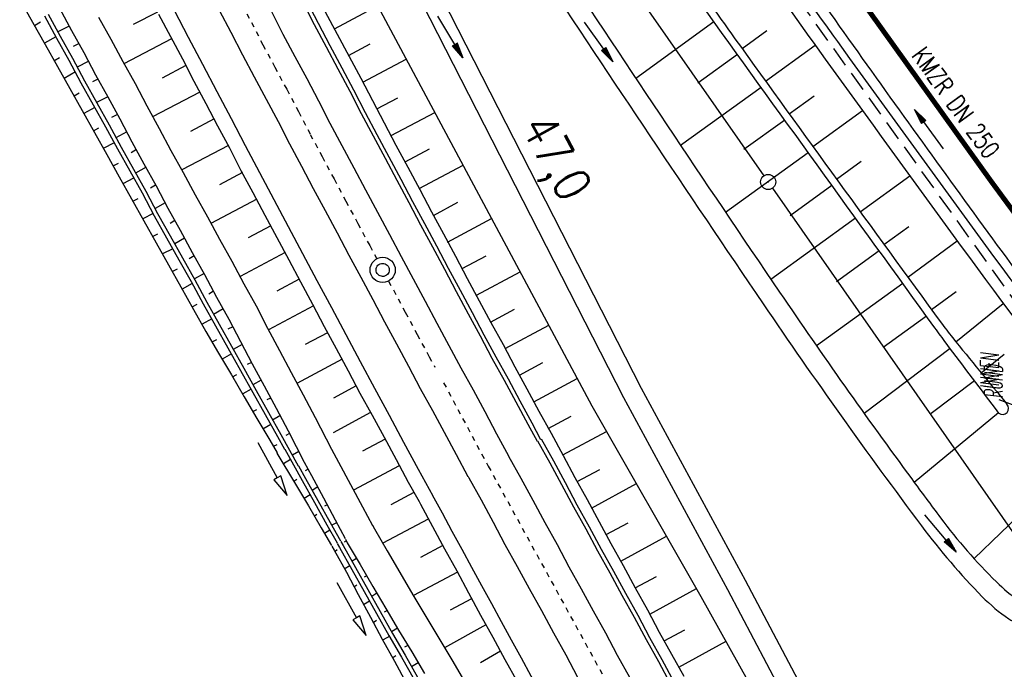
# Model space of a CAD drawing. Extents: x 447882 to 448688, y 437766 to 439043.
# Tile 9 of 121: x 448385 to 448483, y 437942 to 438007. Entities that reach past the tile are written whole.
import ezdxf
from ezdxf.enums import TextEntityAlignment as Align

# ---------------------------------------------------------------- set-up
doc = ezdxf.new("R2010")
doc.units = 0
doc.header["$LTSCALE"] = 2
doc.header["$MEASUREMENT"] = 0
for name, pattern in [('ACAD_ISO10W100W', [0.5, 0.25, -0.25]), ('AUSGEZOGEN', [0]), ('GESTRICH-X2', [1.5, 1, -0.5])]:
    doc.linetypes.add(name, pattern=pattern)
doc.layers.get('0').update_dxf_attribs({"linetype": 'AUSGEZOGEN'})
for name, color, linetype in [('212-GRENZL-BAB', 7, 'AUSGEZOGEN'), ('212-GRENZP-BAB', 7, 'AUSGEZOGEN'), ('ANMERKUNG', 7, 'CONTINUOUS'), ('BOESCHG', 250, 'AUSGEZOGEN'), ('DB-Bahnachse', 7, 'CONTINUOUS'), ('DB-Boeschungen', 15, 'CONTINUOUS'), ('DB-Gleisachsen', 7, 'CONTINUOUS'), ('DB-GRABEN', 15, 'AUSGEZOGEN'), ('DB-Kabelanalagen', 15, 'CONTINUOUS'), ('DB-Kabelanlagen', 15, 'CONTINUOUS'), ('DB-LS-Waende', 15, 'CONTINUOUS'), ('FBRTOP', 250, 'AUSGEZOGEN'), ('KANAL', 7, 'GESTRICH-X2'), ('LAERMWAND', 1, 'AUSGEZOGEN'), ('MULDE', 250, 'AUSGEZOGEN'), ('PFEIL', 7, 'CONTINUOUS'), ('PFEILTOP', 200, 'AUSGEZOGEN'), ('SCHLITZRINNE', 200, 'AUSGEZOGEN'), ('TEXTO', 4, 'CONTINUOUS')]:
    doc.layers.add(name, color=color, linetype=linetype)
doc.styles.add('ROMANS', font='romans.shx', dxfattribs={"width": 0.8})

# ---------------------------------------------------------------- blocks, each defined once
blk = doc.blocks.new('PFEIL2')
at = {"color": 0}
for p, q in [((0.88, 0.002), (-2.401, -0.012)), ((0.881, -0.271), (0.879, 0.276)), ((0.879, 0.276), (2.429, 0.009)), ((0.911, 0.27), (0.879, 0.265)), ((0.965, 0.261), (0.879, 0.246)), ((1.019, 0.252), (0.879, 0.228)), ((1.073, 0.242), (0.879, 0.209)), ((1.127, 0.233), (0.879, 0.191)), ((1.181, 0.224), (0.879, 0.172)), ((1.235, 0.214), (0.879, 0.154)), ((1.289, 0.205), (0.879, 0.135)), ((1.343, 0.196), (0.879, 0.117)), ((1.397, 0.187), (0.879, 0.098)), ((1.451, 0.177), (0.879, 0.08)), ((1.505, 0.168), (0.879, 0.061)), ((1.559, 0.159), (0.88, 0.043)), ((1.613, 0.149), (0.88, 0.024)), ((1.668, 0.14), (0.88, 0.006)), ((1.722, 0.131), (0.88, -0.013)), ((1.776, 0.121), (0.88, -0.031)), ((1.83, 0.112), (0.88, -0.05)), ((1.884, 0.103), (0.88, -0.068)), ((1.938, 0.094), (0.88, -0.087)), ((1.992, 0.084), (0.88, -0.105)), ((2.046, 0.075), (0.88, -0.124)), ((2.1, 0.066), (0.88, -0.142)), ((2.154, 0.056), (0.88, -0.161)), ((2.208, 0.047), (0.88, -0.179)), ((2.262, 0.038), (0.881, -0.198)), ((2.316, 0.029), (0.881, -0.216)), ((2.37, 0.019), (0.881, -0.235)), ((2.424, 0.01), (0.881, -0.253)), ((2.429, 0.009), (0.881, -0.271))]:
    blk.add_line(p, q, dxfattribs=at)
blk = doc.blocks.new('GST')
at = {"color": 0}
blk.add_circle((0, 0), 0.75, dxfattribs=at)
blk.add_point((0, 0), dxfattribs=at)

msp = doc.modelspace()

# ---------------------------------------------------------------- hatches: boundary and pattern name
at = {"layer": 'SCHLITZRINNE'}
h = msp.add_hatch(dxfattribs=at)
h.set_pattern_fill('_USER', color=256, scale=1.5, angle=45, style=0, pattern_type=0)
h.set_pattern_definition([(339.6988, (448289.4614, 438343.1231), (0.5204327, 1.4068226), [])])
edge = h.paths.add_edge_path()
edge.add_arc((449904.241, 439087.127), 1777.856, 203.318125, 203.482666)
edge.add_arc((450830.09, 439489.365), 2787.308, 203.482666, 203.768673)
edge.add_arc((449457.11, 438884.705), 1287.078, 203.768673, 204.197754)
edge.add_arc((451276.919, 439702.474), 3282.184, 204.197754, 204.466449)
edge.add_arc((449906.006, 439078.682), 1776.024, 204.466449, 205.272973)
edge.add_arc((449910.816, 439080.953), 1781.344, 205.272973, 206.078292)
edge.add_arc((451264.489, 439743.474), 3288.448, 206.078292, 206.346738)
edge.add_arc((449467.425, 438853.485), 1283.076, 206.346738, 206.776498)
edge.add_arc((450802.564, 439527.226), 2778.577, 206.776498, 207.063192)
edge.add_arc((449911.383, 439071.907), 1777.817, 207.063191, 207.421606)
edge.add_arc((450110.431, 439175.179), 2002.061, 207.421606, 207.779675)
edge.add_arc((450110.948, 439175.452), 2002.646, 207.779675, 208.137692)
edge.add_arc((450111.73, 439175.87), 2003.533, 208.137692, 208.495408)
edge.add_arc((450113.785, 439176.985), 2005.87, 208.495408, 208.852916)
edge.add_arc((450109.179, 439174.448), 2000.613, 208.852916, 209.211314)
edge.add_arc((450108.358, 439173.989), 1999.672, 209.211314, 209.569796)
edge.add_arc((450107.203, 439173.333), 1998.343, 209.569796, 209.928803)
edge.add_arc((450102.314, 439170.519), 1992.703, 209.928803, 210.288319)
edge.add_arc((450111.316, 439175.777), 2003.127, 210.288319, 210.645775)
edge.add_arc((450119.743, 439180.769), 2012.922, 210.645775, 211.002361)
edge.add_arc((450119.644, 439180.71), 2012.806, 211.002361, 211.359165)
edge.add_arc((450107.59, 439173.364), 1998.691, 211.359165, 211.717226)
edge.add_arc((450101.479, 439169.587), 1991.506, 211.717226, 212.076564)
edge.add_arc((450113.556, 439177.156), 2005.759, 212.076564, 212.434624)
edge.add_arc((450112.626, 439176.565), 2004.657, 212.434624, 212.79251)
edge.add_arc((450107.744, 439173.42), 1998.85, 212.79251, 213.150917)
edge.add_arc((450108.762, 439174.085), 2000.066, 213.150917, 213.509547)
edge.add_arc((450105.418, 439171.871), 1996.056, 213.509547, 213.868537)
edge.add_arc((450110.46, 439175.254), 2002.127, 213.868537, 214.225936)
edge.add_arc((450122.838, 439183.675), 2017.098, 214.225936, 214.582007)
edge.add_arc((450116.672, 439179.424), 2009.609, 214.582007, 214.939825)
edge.add_arc((450097.028, 439165.7), 1985.645, 214.939825, 215.299796)
edge.add_arc((450097.522, 439166.05), 1986.251, 215.299796, 215.6597)
edge.add_arc((450116.045, 439179.34), 2009.049, 215.6597, 216.017557)
edge.add_arc((450123.924, 439185.069), 2018.791, 216.017557, 216.373476)
edge.add_arc((450109.338, 439174.325), 2000.675, 216.373476, 216.722463)
edge.add_arc((451276.919, 439702.474), 3282.684, 204.280788, 204.466449)
edge.add_arc((449906.006, 439078.682), 1776.524, 204.466449, 205.272973)
edge.add_arc((449910.816, 439080.953), 1781.844, 205.272973, 206.01164)
h = msp.add_hatch(dxfattribs=at)
h.set_pattern_fill('_USER', color=256, scale=1.5, angle=45, style=0, pattern_type=0)
h.set_pattern_definition([(343.61786, (448348.5706, 438224.3388), (0.423064, 1.439103), [])])
edge = h.paths.add_edge_path()
edge.add_arc((449904.241, 439087.127), 1777.856, 203.318125, 203.482666)
edge.add_arc((450830.09, 439489.365), 2787.308, 203.482666, 203.768673)
edge.add_arc((449457.11, 438884.705), 1287.078, 203.768673, 204.197754)
edge.add_arc((451276.919, 439702.474), 3282.184, 204.197754, 204.466449)
edge.add_arc((449906.006, 439078.682), 1776.024, 204.466449, 205.272973)
edge.add_arc((449910.816, 439080.953), 1781.344, 205.272973, 206.078292)
edge.add_arc((451264.489, 439743.474), 3288.448, 206.078292, 206.346738)
edge.add_arc((449467.425, 438853.485), 1283.076, 206.346738, 206.776498)
edge.add_arc((450802.564, 439527.226), 2778.577, 206.776498, 207.063192)
edge.add_arc((449911.383, 439071.907), 1777.817, 207.063191, 207.421606)
edge.add_arc((450110.431, 439175.179), 2002.061, 207.421606, 207.779675)
edge.add_arc((450110.948, 439175.452), 2002.646, 207.779675, 208.137692)
edge.add_arc((450111.73, 439175.87), 2003.533, 208.137692, 208.495408)
edge.add_arc((450113.785, 439176.985), 2005.87, 208.495408, 208.852916)
edge.add_arc((450109.179, 439174.448), 2000.613, 208.852916, 209.211314)
edge.add_arc((450108.358, 439173.989), 1999.672, 209.211314, 209.569796)
edge.add_arc((450107.203, 439173.333), 1998.343, 209.569796, 209.928803)
edge.add_arc((450102.314, 439170.519), 1992.703, 209.928803, 210.288319)
edge.add_arc((450111.316, 439175.777), 2003.127, 210.288319, 210.645775)
edge.add_arc((450119.743, 439180.769), 2012.922, 210.645775, 211.002361)
edge.add_arc((450119.644, 439180.71), 2012.806, 211.002361, 211.359165)
edge.add_arc((450107.59, 439173.364), 1998.691, 211.359165, 211.717226)
edge.add_arc((450101.479, 439169.587), 1991.506, 211.717226, 212.076564)
edge.add_arc((450113.556, 439177.156), 2005.759, 212.076564, 212.434624)
edge.add_arc((450112.626, 439176.565), 2004.657, 212.434624, 212.79251)
edge.add_arc((450107.744, 439173.42), 1998.85, 212.79251, 213.150917)
edge.add_arc((450108.762, 439174.085), 2000.066, 213.150917, 213.509547)
edge.add_arc((450105.418, 439171.871), 1996.056, 213.509547, 213.868537)
edge.add_arc((450110.46, 439175.254), 2002.127, 213.868537, 214.225936)
edge.add_arc((450122.838, 439183.675), 2017.098, 214.225936, 214.582007)
edge.add_arc((450116.672, 439179.424), 2009.609, 214.582007, 214.939825)
edge.add_arc((450097.028, 439165.7), 1985.645, 214.939825, 215.299796)
edge.add_arc((450097.522, 439166.05), 1986.251, 215.299796, 215.6597)
edge.add_arc((450116.045, 439179.34), 2009.049, 215.6597, 216.017557)
edge.add_arc((450123.924, 439185.069), 2018.791, 216.017557, 216.373476)
edge.add_arc((450109.338, 439174.325), 2000.675, 216.373476, 216.722463)
edge.add_arc((450110.431, 439175.179), 2002.561, 207.683894, 207.779675)
edge.add_arc((450110.948, 439175.452), 2003.146, 207.779675, 208.137692)
edge.add_arc((450111.73, 439175.87), 2004.033, 208.137692, 208.495408)
edge.add_arc((450113.785, 439176.985), 2006.37, 208.495408, 208.852916)
edge.add_arc((450109.179, 439174.448), 2001.113, 208.852916, 209.211314)
edge.add_arc((450108.358, 439173.989), 2000.172, 209.211314, 209.369037)
h = msp.add_hatch(dxfattribs=at)
h.set_pattern_fill('_USER,_O', color=256, scale=1.5, angle=45, pattern_type=0)
h.set_pattern_definition([(346.6471, (448402.703, 438130.2319), (0.3464215, 1.459449), [])])
edge = h.paths.add_edge_path()
edge.add_arc((449904.241, 439087.127), 1777.856, 203.318125, 203.482666)
edge.add_arc((450830.09, 439489.365), 2787.308, 203.482666, 203.768673)
edge.add_arc((449457.11, 438884.705), 1287.078, 203.768673, 204.197754)
edge.add_arc((451276.919, 439702.474), 3282.184, 204.197754, 204.466449)
edge.add_arc((449906.006, 439078.682), 1776.024, 204.466449, 205.272973)
edge.add_arc((449910.816, 439080.953), 1781.344, 205.272973, 206.078292)
edge.add_arc((451264.489, 439743.474), 3288.448, 206.078292, 206.346738)
edge.add_arc((449467.425, 438853.485), 1283.076, 206.346738, 206.776498)
edge.add_arc((450802.564, 439527.226), 2778.577, 206.776498, 207.063192)
edge.add_arc((449911.383, 439071.907), 1777.817, 207.063191, 207.421606)
edge.add_arc((450110.431, 439175.179), 2002.061, 207.421606, 207.779675)
edge.add_arc((450110.948, 439175.452), 2002.646, 207.779675, 208.137692)
edge.add_arc((450111.73, 439175.87), 2003.533, 208.137692, 208.495408)
edge.add_arc((450113.785, 439176.985), 2005.87, 208.495408, 208.852916)
edge.add_arc((450109.179, 439174.448), 2000.613, 208.852916, 209.211314)
edge.add_arc((450108.358, 439173.989), 1999.672, 209.211314, 209.569796)
edge.add_arc((450107.203, 439173.333), 1998.343, 209.569796, 209.928803)
edge.add_arc((450102.314, 439170.519), 1992.703, 209.928803, 210.288319)
edge.add_arc((450111.316, 439175.777), 2003.127, 210.288319, 210.645775)
edge.add_arc((450119.743, 439180.769), 2012.922, 210.645775, 211.002361)
edge.add_arc((450119.644, 439180.71), 2012.806, 211.002361, 211.359165)
edge.add_arc((450107.59, 439173.364), 1998.691, 211.359165, 211.717226)
edge.add_arc((450101.479, 439169.587), 1991.506, 211.717226, 212.076564)
edge.add_arc((450113.556, 439177.156), 2005.759, 212.076564, 212.434624)
edge.add_arc((450112.626, 439176.565), 2004.657, 212.434624, 212.79251)
edge.add_arc((450107.744, 439173.42), 1998.85, 212.79251, 213.150917)
edge.add_arc((450108.762, 439174.085), 2000.066, 213.150917, 213.509547)
edge.add_arc((450105.418, 439171.871), 1996.056, 213.509547, 213.868537)
edge.add_arc((450110.46, 439175.254), 2002.127, 213.868537, 214.225936)
edge.add_arc((450122.838, 439183.675), 2017.098, 214.225936, 214.582007)
edge.add_arc((450116.672, 439179.424), 2009.609, 214.582007, 214.939825)
edge.add_arc((450097.028, 439165.7), 1985.645, 214.939825, 215.299796)
edge.add_arc((450097.522, 439166.05), 1986.251, 215.299796, 215.6597)
edge.add_arc((450116.045, 439179.34), 2009.049, 215.6597, 216.017557)
edge.add_arc((450123.924, 439185.069), 2018.791, 216.017557, 216.373476)
edge.add_arc((450109.338, 439174.325), 2000.675, 216.373476, 216.722463)
edge.add_arc((450119.644, 439180.71), 2013.306, 211.128908, 211.359165)
edge.add_arc((450107.59, 439173.364), 1999.191, 211.359165, 211.717226)
edge.add_arc((450101.479, 439169.587), 1992.006, 211.717226, 212.076564)
edge.add_arc((450113.556, 439177.156), 2006.259, 212.076564, 212.234447)
h = msp.add_hatch(dxfattribs=at)
h.set_pattern_fill('_USER,_O', color=256, scale=1.5, angle=45, pattern_type=0)
h.set_pattern_definition([(347.6119, (448421.49, 438100.1306), (0.321798, 1.4650754), [])])
edge = h.paths.add_edge_path()
edge.add_arc((449904.241, 439087.127), 1777.856, 203.318125, 203.482666)
edge.add_arc((450830.09, 439489.365), 2787.308, 203.482666, 203.768673)
edge.add_arc((449457.11, 438884.705), 1287.078, 203.768673, 204.197754)
edge.add_arc((451276.919, 439702.474), 3282.184, 204.197754, 204.466449)
edge.add_arc((449906.006, 439078.682), 1776.024, 204.466449, 205.272973)
edge.add_arc((449910.816, 439080.953), 1781.344, 205.272973, 206.078292)
edge.add_arc((451264.489, 439743.474), 3288.448, 206.078292, 206.346738)
edge.add_arc((449467.425, 438853.485), 1283.076, 206.346738, 206.776498)
edge.add_arc((450802.564, 439527.226), 2778.577, 206.776498, 207.063192)
edge.add_arc((449911.383, 439071.907), 1777.817, 207.063191, 207.421606)
edge.add_arc((450110.431, 439175.179), 2002.061, 207.421606, 207.779675)
edge.add_arc((450110.948, 439175.452), 2002.646, 207.779675, 208.137692)
edge.add_arc((450111.73, 439175.87), 2003.533, 208.137692, 208.495408)
edge.add_arc((450113.785, 439176.985), 2005.87, 208.495408, 208.852916)
edge.add_arc((450109.179, 439174.448), 2000.613, 208.852916, 209.211314)
edge.add_arc((450108.358, 439173.989), 1999.672, 209.211314, 209.569796)
edge.add_arc((450107.203, 439173.333), 1998.343, 209.569796, 209.928803)
edge.add_arc((450102.314, 439170.519), 1992.703, 209.928803, 210.288319)
edge.add_arc((450111.316, 439175.777), 2003.127, 210.288319, 210.645775)
edge.add_arc((450119.743, 439180.769), 2012.922, 210.645775, 211.002361)
edge.add_arc((450119.644, 439180.71), 2012.806, 211.002361, 211.359165)
edge.add_arc((450107.59, 439173.364), 1998.691, 211.359165, 211.717226)
edge.add_arc((450101.479, 439169.587), 1991.506, 211.717226, 212.076564)
edge.add_arc((450113.556, 439177.156), 2005.759, 212.076564, 212.434624)
edge.add_arc((450112.626, 439176.565), 2004.657, 212.434624, 212.79251)
edge.add_arc((450107.744, 439173.42), 1998.85, 212.79251, 213.150917)
edge.add_arc((450108.762, 439174.085), 2000.066, 213.150917, 213.509547)
edge.add_arc((450105.418, 439171.871), 1996.056, 213.509547, 213.868537)
edge.add_arc((450110.46, 439175.254), 2002.127, 213.868537, 214.225936)
edge.add_arc((450122.838, 439183.675), 2017.098, 214.225936, 214.582007)
edge.add_arc((450116.672, 439179.424), 2009.609, 214.582007, 214.939825)
edge.add_arc((450097.028, 439165.7), 1985.645, 214.939825, 215.299796)
edge.add_arc((450097.522, 439166.05), 1986.251, 215.299796, 215.6597)
edge.add_arc((450116.045, 439179.34), 2009.049, 215.6597, 216.017557)
edge.add_arc((450123.924, 439185.069), 2018.791, 216.017557, 216.373476)
edge.add_arc((450109.338, 439174.325), 2000.675, 216.373476, 216.722463)
edge.add_arc((450113.556, 439177.156), 2006.259, 212.277367, 212.434624)
edge.add_arc((450112.626, 439176.565), 2005.157, 212.434624, 212.79251)
edge.add_arc((450107.744, 439173.42), 1999.35, 212.79251, 213.090756)
h = msp.add_hatch(dxfattribs=at)
h.set_pattern_fill('_USER,_O', color=256, scale=1.5, angle=45, pattern_type=0)
h.set_pattern_definition([(348.87313, (448443.181, 438066.7889), (0.289473, 1.4718034), [])])
edge = h.paths.add_edge_path()
edge.add_arc((449904.241, 439087.127), 1777.856, 203.318125, 203.482666)
edge.add_arc((450830.09, 439489.365), 2787.308, 203.482666, 203.768673)
edge.add_arc((449457.11, 438884.705), 1287.078, 203.768673, 204.197754)
edge.add_arc((451276.919, 439702.474), 3282.184, 204.197754, 204.466449)
edge.add_arc((449906.006, 439078.682), 1776.024, 204.466449, 205.272973)
edge.add_arc((449910.816, 439080.953), 1781.344, 205.272973, 206.078292)
edge.add_arc((451264.489, 439743.474), 3288.448, 206.078292, 206.346738)
edge.add_arc((449467.425, 438853.485), 1283.076, 206.346738, 206.776498)
edge.add_arc((450802.564, 439527.226), 2778.577, 206.776498, 207.063192)
edge.add_arc((449911.383, 439071.907), 1777.817, 207.063191, 207.421606)
edge.add_arc((450110.431, 439175.179), 2002.061, 207.421606, 207.779675)
edge.add_arc((450110.948, 439175.452), 2002.646, 207.779675, 208.137692)
edge.add_arc((450111.73, 439175.87), 2003.533, 208.137692, 208.495408)
edge.add_arc((450113.785, 439176.985), 2005.87, 208.495408, 208.852916)
edge.add_arc((450109.179, 439174.448), 2000.613, 208.852916, 209.211314)
edge.add_arc((450108.358, 439173.989), 1999.672, 209.211314, 209.569796)
edge.add_arc((450107.203, 439173.333), 1998.343, 209.569796, 209.928803)
edge.add_arc((450102.314, 439170.519), 1992.703, 209.928803, 210.288319)
edge.add_arc((450111.316, 439175.777), 2003.127, 210.288319, 210.645775)
edge.add_arc((450119.743, 439180.769), 2012.922, 210.645775, 211.002361)
edge.add_arc((450119.644, 439180.71), 2012.806, 211.002361, 211.359165)
edge.add_arc((450107.59, 439173.364), 1998.691, 211.359165, 211.717226)
edge.add_arc((450101.479, 439169.587), 1991.506, 211.717226, 212.076564)
edge.add_arc((450113.556, 439177.156), 2005.759, 212.076564, 212.434624)
edge.add_arc((450112.626, 439176.565), 2004.657, 212.434624, 212.79251)
edge.add_arc((450107.744, 439173.42), 1998.85, 212.79251, 213.150917)
edge.add_arc((450108.762, 439174.085), 2000.066, 213.150917, 213.509547)
edge.add_arc((450105.418, 439171.871), 1996.056, 213.509547, 213.868537)
edge.add_arc((450110.46, 439175.254), 2002.127, 213.868537, 214.225936)
edge.add_arc((450122.838, 439183.675), 2017.098, 214.225936, 214.582007)
edge.add_arc((450116.672, 439179.424), 2009.609, 214.582007, 214.939825)
edge.add_arc((450097.028, 439165.7), 1985.645, 214.939825, 215.299796)
edge.add_arc((450097.522, 439166.05), 1986.251, 215.299796, 215.6597)
edge.add_arc((450116.045, 439179.34), 2009.049, 215.6597, 216.017557)
edge.add_arc((450123.924, 439185.069), 2018.791, 216.017557, 216.373476)
edge.add_arc((450109.338, 439174.325), 2000.675, 216.373476, 216.722463)
edge.add_arc((450107.744, 439173.42), 1999.35, 213.133824, 213.150917)
edge.add_arc((450108.762, 439174.085), 2000.566, 213.150917, 213.509547)
edge.add_arc((450105.418, 439171.871), 1996.556, 213.509547, 213.868537)
edge.add_arc((450110.46, 439175.254), 2002.627, 213.868537, 214.225936)
edge.add_arc((450122.838, 439183.675), 2017.598, 214.225936, 214.582007)
edge.add_arc((450116.672, 439179.424), 2010.109, 214.582007, 214.805817)

# ---------------------------------------------------------------- linework, layer by layer
at = {"layer": '212-GRENZL-BAB', "flags": 128}
for points in [[(448442.14, 438015.275), (448458.801, 437991.425)], [(448459.659, 437990.195), (448498.261, 437934.935)]]:
    msp.add_lwpolyline(points, dxfattribs=at)
at = {"layer": 'BOESCHG'}
for p, q in [((448453.852, 438006.684), (448446.085, 438001.084)), ((448456.637, 438004.044), (448459.114, 438005.831)), ((448458.978, 438000.801), (448463.911, 438004.365)), ((448456.192, 438003.439), (448452.251, 438000.597)), ((448458.532, 438000.195), (448450.54, 437994.428)), ((448461.322, 437997.559), (448463.784, 437999.342)), ((448463.668, 437994.32), (448468.588, 437997.886)), ((448460.873, 437996.952), (448456.823, 437994.028)), ((448463.215, 437993.709), (448455.012, 437987.783)), ((448466.017, 437991.082), (448468.475, 437992.867)), ((448468.369, 437987.847), (448473.283, 437991.421)), ((448465.558, 437990.467), (448461.406, 437987.466)), ((448467.901, 437987.225), (448459.501, 437981.151)), ((448470.724, 437984.613), (448473.18, 437986.404)), ((448473.081, 437981.382), (448477.995, 437984.969)), ((448470.246, 437983.984), (448466.001, 437980.913)), ((448472.591, 437980.744), (448464.03, 437974.547)), ((448475.441, 437978.152), (448477.9, 437979.95)), ((448477.86, 437974.967), (448482.55, 437978.769)), ((448474.937, 437977.504), (448470.632, 437974.386)), ((448477.306, 437974.281), (448468.753, 437967.854)), ((448480.386, 437971.866), (448482.648, 437973.718)), ((448479.711, 437971.085), (448475.408, 437967.84)), ((448482.102, 437967.91), (448473.725, 437961.012)), ((448486.093, 437959.65), (448479.66, 437953.462))]:
    msp.add_line(p, q, dxfattribs=at)
at = {"layer": 'BOESCHG', "flags": 128}
msp.add_lwpolyline([(448299.757, 438259.054), (448319.338, 438216.356), (448357.453, 438133.515), (448369.955, 438108.841), (448387.434, 438070.894), (448413.496, 438021.297), (448441.736, 437968.594), (448452.56, 437949.707), (448465.649, 437926.233)], dxfattribs=at)
for points in [[(448482.122, 437967.893, -0.000944), (448476.91, 437974.806, -0.004303), (448475.783, 437976.334, -0.00062), (448452.409, 438008.685, -0.005394), (448449.768, 438012.434, -0.00315), (448443.887, 438021.093, -0.002068), (448435.071, 438034.372, -0.002776), (448423.085, 438052.809, -0.004709), (448416.183, 438063.782, -0.003954), (448415.535, 438064.852, -0.000133), (448396.591, 438096.746, -0.003573), (448390.613, 438106.983, -0.001784), (448378.861, 438127.61)], [(448379.349, 438127.959, -0.000261), (448391.578, 438107.504, -0.000529), (448397.599, 438097.397, -0.000088), (448414.225, 438069.409, 0.000498), (448417.178, 438064.446, 0.005422), (448424.455, 438052.543, 0.003603), (448435.728, 438034.827, 0.004021), (448440.725, 438027.233, 0.002111), (448450.417, 438012.889, 0.006524), (448455.937, 438005.017, 0.001802), (448476.395, 437976.85, 0.012201), (448477.526, 437975.38, 0.002652), (448482.929, 437968.778)]]:
    msp.add_lwpolyline(points, format="xyb", dxfattribs=at)
at = {"layer": 'BOESCHG'}
msp.add_arc((448482.499, 437968.36), 0.6, 231.06101, 44.19996, dxfattribs=at)
at = {"layer": 'DB-Bahnachse', "linetype": 'ACAD_ISO10W100W'}
for p, q in [((448407.025, 438008.37), (448407.951, 438006.639)), ((448407.951, 438006.639), (448409.085, 438004.412)), ((448409.085, 438004.412), (448410.265, 438002.207)), ((448410.265, 438002.207), (448411.444, 438000.002)), ((448411.444, 438000.002), (448412.624, 437997.797)), ((448412.624, 437997.797), (448413.781, 437995.525)), ((448413.781, 437995.525), (448414.961, 437993.32)), ((448414.961, 437993.32), (448416.14, 437991.115)), ((448416.14, 437991.115), (448417.32, 437988.91)), ((448417.32, 437988.91), (448418.499, 437986.706)), ((448418.499, 437986.706), (448419.679, 437984.501)), ((448419.679, 437984.501), (448420.38, 437983.191)), ((448421.559, 437980.986), (448423.217, 437977.886)), ((448423.217, 437977.886), (448424.397, 437975.681)), ((448424.397, 437975.681), (448425.576, 437973.476)), ((448425.576, 437973.476), (448426.152, 437972.449)), ((448427.021, 437970.882), (448431.443, 437962.614)), ((448431.452, 437962.618), (448455.879, 437918.088))]:
    msp.add_line(p, q, dxfattribs=at)
at = {"layer": 'DB-Bahnachse', "linetype": 'Continuous'}
for major_axis, start_param, end_param in [((-0.884, 0.884), 2.750434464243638, 9.033619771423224), ((-0.46, 0.46), 2.75043446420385, 9.033619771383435)]:
    msp.add_ellipse((448420.969, 437982.088), major_axis=major_axis, ratio=1, start_param=start_param, end_param=end_param, dxfattribs=at)
at = {"layer": 'DB-Boeschungen', "linetype": 'Continuous'}
for p, q in [((448416.185, 438006.007), (448420.468, 438008.286)), ((448398.618, 438007.663), (448396.213, 438006.437)), ((448398.732, 438007.44), (448399.911, 438005.235)), ((448415.277, 438007.677), (448416.457, 438005.472)), ((448392.764, 438007.149), (448393.988, 438004.967)), ((448416.457, 438005.472), (448417.636, 438003.267)), ((448393.988, 438004.967), (448395.167, 438002.762)), ((448400.025, 438005.013), (448395.281, 438002.539)), ((448399.911, 438005.235), (448401.091, 438003.03)), ((448417.591, 438003.356), (448419.735, 438004.498)), ((448395.167, 438002.762), (448396.391, 438000.58)), ((448401.091, 438003.03), (448402.226, 438000.803)), ((448417.636, 438003.267), (448418.793, 438001.107)), ((448418.997, 438000.706), (448423.302, 438002.997)), ((448401.431, 438002.362), (448399.093, 438001.115)), ((448396.391, 438000.58), (448397.571, 437998.375)), ((448402.226, 438000.803), (448403.405, 437998.598)), ((448418.793, 438001.107), (448419.973, 437998.902)), ((448402.838, 437999.712), (448398.138, 437997.261)), ((448403.405, 437998.598), (448404.585, 437996.393)), ((448419.973, 437998.902), (448421.107, 437996.675)), ((448420.404, 437998.056), (448422.475, 437999.158)), ((448397.571, 437998.375), (448398.773, 437996.126)), ((448421.81, 437995.405), (448426.136, 437997.708)), ((448404.244, 437997.061), (448401.906, 437995.814)), ((448421.107, 437996.675), (448422.287, 437994.47)), ((448398.773, 437996.126), (448399.952, 437993.921)), ((448404.585, 437996.393), (448405.764, 437994.188)), ((448399.952, 437993.921), (448401.176, 437991.739)), ((448405.651, 437994.411), (448401.04, 437992.006)), ((448405.764, 437994.188), (448406.899, 437991.961)), ((448422.287, 437994.47), (448423.466, 437992.265)), ((448423.194, 437992.8), (448425.622, 437994.092)), ((448401.176, 437991.739), (448402.356, 437989.534)), ((448407.057, 437991.761), (448404.763, 437990.536)), ((448406.899, 437991.961), (448408.078, 437989.756)), ((448423.466, 437992.265), (448424.646, 437990.06)), ((448424.6, 437990.149), (448428.946, 437992.463)), ((448408.078, 437989.756), (448409.281, 437987.507)), ((448424.646, 437990.06), (448425.825, 437987.855)), ((448402.356, 437989.534), (448403.58, 437987.352)), ((448408.463, 437989.11), (448403.92, 437986.683)), ((448426.007, 437987.499), (448428.435, 437988.792)), ((448425.825, 437987.855), (448427.005, 437985.65)), ((448403.58, 437987.352), (448404.759, 437985.147)), ((448409.281, 437987.507), (448410.46, 437985.302)), ((448427.413, 437984.848), (448431.78, 437987.174)), ((448409.87, 437986.46), (448407.62, 437985.258)), ((448404.759, 437985.147), (448405.983, 437982.965)), ((448410.46, 437985.302), (448411.639, 437983.097)), ((448427.005, 437985.65), (448428.184, 437983.446)), ((448405.983, 437982.965), (448407.185, 437980.715)), ((448411.276, 437983.81), (448406.822, 437981.428)), ((448411.639, 437983.097), (448412.819, 437980.892)), ((448428.184, 437983.446), (448429.364, 437981.241)), ((448428.864, 437982.221), (448431.247, 437983.491)), ((448430.271, 437979.57), (448434.614, 437981.886)), ((448412.683, 437981.159), (448410.478, 437979.98)), ((448429.364, 437981.241), (448430.543, 437979.036)), ((448407.185, 437980.715), (448408.409, 437978.533)), ((448412.819, 437980.892), (448413.998, 437978.687)), ((448430.543, 437979.036), (448431.7, 437976.876)), ((448408.409, 437978.533), (448409.544, 437976.305)), ((448414.089, 437978.509), (448409.635, 437976.127)), ((448413.998, 437978.687), (448415.178, 437976.482)), ((448431.677, 437976.92), (448434.06, 437978.19)), ((448409.544, 437976.305), (448410.724, 437974.101)), ((448415.178, 437976.482), (448416.357, 437974.277)), ((448431.7, 437976.876), (448432.924, 437974.693)), ((448433.128, 437974.292), (448437.448, 437976.597)), ((448415.496, 437975.859), (448413.291, 437974.679)), ((448410.724, 437974.101), (448411.903, 437971.896)), ((448416.357, 437974.277), (448417.537, 437972.073)), ((448432.924, 437974.693), (448434.103, 437972.489)), ((448416.947, 437973.231), (448412.448, 437970.827)), ((448434.103, 437972.489), (448435.283, 437970.284)), ((448434.535, 437971.642), (448436.873, 437972.89)), ((448411.903, 437971.896), (448413.083, 437969.691)), ((448417.537, 437972.073), (448418.716, 437969.868)), ((448435.986, 437969.014), (448440.282, 437971.307)), ((448418.353, 437970.581), (448416.104, 437969.378)), ((448435.283, 437970.284), (448436.462, 437968.079)), ((448413.083, 437969.691), (448414.285, 437967.442)), ((448418.716, 437969.868), (448419.94, 437967.686)), ((448414.285, 437967.442), (448415.874, 437964.323)), ((448419.76, 437967.93), (448416.063, 437965.934)), ((448419.94, 437967.686), (448421.12, 437965.481)), ((448436.462, 437968.079), (448437.686, 437965.897)), ((448437.392, 437966.364), (448439.686, 437967.589)), ((448421.211, 437965.302), (448418.961, 437964.1)), ((448421.12, 437965.481), (448422.299, 437963.276)), ((448437.686, 437965.897), (448437.727, 437965.821)), ((448437.697, 437965.895), (448438.876, 437963.691)), ((448438.854, 437963.735), (448443.192, 437966.053)), ((448415.874, 437964.323), (448416.599, 437963.009)), ((448438.876, 437963.691), (448440.056, 437961.486)), ((448416.599, 437963.009), (448417.779, 437960.804)), ((448422.617, 437962.652), (448418.074, 437960.225)), ((448422.299, 437963.276), (448423.501, 437961.026)), ((448440.056, 437961.486), (448441.28, 437959.304)), ((448440.26, 437961.085), (448442.509, 437962.287)), ((448417.779, 437960.804), (448418.958, 437958.599)), ((448423.501, 437961.026), (448424.576, 437959.11)), ((448441.711, 437958.457), (448446.151, 437960.89)), ((448424.068, 437960.024), (448421.774, 437958.8)), ((448418.958, 437958.599), (448419.948, 437956.749)), ((448424.584, 437959.113), (448424.736, 437958.843)), ((448424.736, 437958.843), (448425.915, 437956.638)), ((448441.28, 437959.304), (448442.459, 437957.099)), ((448419.956, 437956.752), (448420.148, 437956.393)), ((448425.485, 437957.373), (448420.986, 437954.968)), ((448425.915, 437956.638), (448427.095, 437954.433)), ((448442.459, 437957.099), (448443.616, 437954.939)), ((448443.162, 437955.83), (448445.322, 437956.986)), ((448420.148, 437956.393), (448421.417, 437954.233)), ((448444.613, 437953.202), (448449.134, 437955.686)), ((448426.936, 437954.745), (448424.731, 437953.565)), ((448443.616, 437954.939), (448444.84, 437952.756)), ((448421.417, 437954.233), (448422.685, 437952.074)), ((448427.095, 437954.433), (448428.319, 437952.251)), ((448444.84, 437952.756), (448446.02, 437950.552)), ((448422.685, 437952.074), (448423.977, 437949.87)), ((448428.387, 437952.117), (448424.022, 437949.781)), ((448428.319, 437952.251), (448429.499, 437950.046)), ((448446.02, 437950.552), (448448.135, 437951.686)), ((448423.977, 437949.87), (448425.245, 437947.711)), ((448429.499, 437950.046), (448430.678, 437947.841)), ((448446.02, 437950.552), (448447.244, 437948.37)), ((448447.471, 437947.924), (448452.116, 437950.481)), ((448429.794, 437949.467), (448427.678, 437948.333)), ((448425.245, 437947.711), (448426.558, 437945.574)), ((448430.678, 437947.841), (448431.902, 437945.659)), ((448447.244, 437948.37), (448448.423, 437946.165)), ((448431.222, 437946.884), (448427.102, 437944.617)), ((448448.423, 437946.165), (448449.647, 437943.983)), ((448448.922, 437945.296), (448450.948, 437946.385)), ((448426.558, 437945.574), (448427.827, 437943.415)), ((448431.902, 437945.659), (448433.082, 437943.454)), ((448450.373, 437942.669), (448455.047, 437945.247)), ((448432.673, 437944.256), (448430.669, 437943.123)), ((448449.647, 437943.983), (448450.871, 437941.8)), ((448427.827, 437943.415), (448429.096, 437941.255)), ((448433.082, 437943.454), (448434.306, 437941.272))]:
    msp.add_line(p, q, dxfattribs=at)
at = {"layer": 'DB-Gleisachsen', "linetype": 'Continuous'}
for p, q in [((448404.735, 438007.861), (448405.915, 438005.656)), ((448409.933, 438007.704), (448411.068, 438005.476)), ((448405.915, 438005.656), (448407.05, 438003.429)), ((448411.068, 438005.476), (448412.247, 438003.271)), ((448407.05, 438003.429), (448408.229, 438001.224)), ((448412.247, 438003.271), (448413.427, 438001.066)), ((448408.229, 438001.224), (448409.409, 437999.019)), ((448413.427, 438001.066), (448414.606, 437998.862)), ((448409.409, 437999.019), (448410.588, 437996.814)), ((448414.606, 437998.862), (448415.741, 437996.634)), ((448410.588, 437996.814), (448411.723, 437994.587)), ((448415.741, 437996.634), (448416.921, 437994.429)), ((448411.723, 437994.587), (448412.903, 437992.382)), ((448416.921, 437994.429), (448418.1, 437992.224)), ((448412.903, 437992.382), (448414.082, 437990.177)), ((448418.1, 437992.224), (448419.279, 437990.02)), ((448414.082, 437990.177), (448415.262, 437987.972)), ((448419.279, 437990.02), (448420.459, 437987.815)), ((448415.262, 437987.972), (448416.441, 437985.767)), ((448420.459, 437987.815), (448421.638, 437985.61)), ((448416.441, 437985.767), (448417.62, 437983.563)), ((448421.638, 437985.61), (448422.818, 437983.405)), ((448417.62, 437983.563), (448418.8, 437981.358)), ((448422.818, 437983.405), (448423.997, 437981.2)), ((448418.8, 437981.358), (448419.979, 437979.153)), ((448423.997, 437981.2), (448425.177, 437978.995)), ((448419.979, 437979.153), (448421.159, 437976.948)), ((448425.177, 437978.995), (448426.356, 437976.79)), ((448421.159, 437976.948), (448422.338, 437974.743)), ((448426.356, 437976.79), (448427.536, 437974.586)), ((448422.338, 437974.743), (448423.518, 437972.538)), ((448427.536, 437974.586), (448428.715, 437972.381)), ((448423.518, 437972.538), (448424.697, 437970.333)), ((448428.715, 437972.381), (448429.939, 437970.199)), ((448424.697, 437970.333), (448425.921, 437968.151)), ((448429.939, 437970.199), (448431.096, 437968.038)), ((448425.921, 437968.151), (448427.078, 437965.991)), ((448431.096, 437968.038), (448432.275, 437965.833)), ((448427.078, 437965.991), (448428.257, 437963.786)), ((448432.275, 437965.833), (448433.455, 437963.629)), ((448428.257, 437963.786), (448429.437, 437961.581)), ((448433.458, 437963.641), (448433.465, 437963.627)), ((448433.465, 437963.627), (448434.689, 437961.445)), ((448429.447, 437961.595), (448429.524, 437961.451)), ((448429.524, 437961.451), (448430.748, 437959.268)), ((448434.689, 437961.445), (448435.869, 437959.24)), ((448430.748, 437959.268), (448431.927, 437957.064)), ((448435.869, 437959.24), (448437.048, 437957.035)), ((448431.927, 437957.064), (448433.107, 437954.859)), ((448437.048, 437957.035), (448438.272, 437954.853)), ((448433.107, 437954.859), (448434.331, 437952.677)), ((448438.272, 437954.853), (448439.452, 437952.648)), ((448434.331, 437952.677), (448435.511, 437950.472)), ((448439.452, 437952.648), (448440.676, 437950.466)), ((448435.511, 437950.472), (448436.735, 437948.29)), ((448440.676, 437950.466), (448441.856, 437948.262)), ((448436.735, 437948.29), (448437.914, 437946.085)), ((448441.856, 437948.262), (448443.08, 437946.079)), ((448437.914, 437946.085), (448439.138, 437943.903)), ((448443.08, 437946.079), (448444.259, 437943.875)), ((448439.138, 437943.903), (448440.318, 437941.698)), ((448444.259, 437943.875), (448445.483, 437941.692))]:
    msp.add_line(p, q, dxfattribs=at)
at = {"layer": 'DB-GRABEN', "linetype": 'Continuous'}
for p, q in [((448384.992, 438008.856), (448386.216, 438006.674)), ((448387.419, 438007.286), (448388.599, 438005.082)), ((448387.776, 438007.468), (448388.955, 438005.263)), ((448388.889, 438008.035), (448390.069, 438005.831)), ((448386.216, 438006.674), (448387.463, 438004.447)), ((448386.398, 438006.317), (448386.999, 438006.68)), ((448389.842, 438006.276), (448388.728, 438005.709)), ((448390.069, 438005.831), (448391.293, 438003.648)), ((448388.531, 438005.215), (448387.395, 438004.581)), ((448387.463, 438004.447), (448388.687, 438002.265)), ((448388.599, 438005.082), (448389.823, 438002.899)), ((448388.955, 438005.263), (448390.179, 438003.081)), ((448390.794, 438004.517), (448390.26, 438004.244)), ((448391.293, 438003.648), (448392.472, 438001.444)), ((448388.347, 438002.821), (448388.904, 438003.161)), ((448389.823, 438002.899), (448391.025, 438000.65)), ((448390.179, 438003.081), (448391.381, 438000.832)), ((448391.747, 438002.757), (448390.633, 438002.19)), ((448388.687, 438002.265), (448389.911, 438000.083)), ((448390.48, 438001.719), (448389.344, 438001.085)), ((448392.472, 438001.444), (448393.696, 437999.261)), ((448391.025, 438000.65), (448392.249, 437998.468)), ((448391.381, 438000.832), (448392.605, 437998.649)), ((448392.699, 438000.998), (448392.165, 438000.726)), ((448389.911, 438000.083), (448391.135, 437997.9)), ((448390.341, 437999.348), (448390.853, 437999.665)), ((448393.696, 437999.261), (448392.582, 437998.694)), ((448392.605, 437998.649), (448393.829, 437996.467)), ((448393.696, 437999.261), (448394.876, 437997.057)), ((448391.135, 437997.9), (448392.359, 437995.718)), ((448392.385, 437998.201), (448391.294, 437997.589)), ((448392.249, 437998.468), (448393.473, 437996.286)), ((448394.649, 437997.502), (448394.07, 437997.207)), ((448394.876, 437997.057), (448396.078, 437994.807)), ((448392.268, 437995.896), (448392.803, 437996.169)), ((448392.359, 437995.718), (448393.583, 437993.536)), ((448393.473, 437996.286), (448394.652, 437994.081)), ((448393.829, 437996.467), (448395.009, 437994.262)), ((448395.579, 437995.787), (448394.487, 437995.175)), ((448394.334, 437994.705), (448393.221, 437994.137)), ((448396.078, 437994.807), (448397.257, 437992.602)), ((448394.652, 437994.081), (448395.876, 437991.899)), ((448395.009, 437994.262), (448396.233, 437992.08)), ((448396.531, 437994.028), (448396.019, 437993.711)), ((448393.583, 437993.536), (448394.83, 437991.309)), ((448394.218, 437992.4), (448394.752, 437992.673)), ((448395.876, 437991.899), (448397.1, 437989.717)), ((448396.233, 437992.08), (448397.457, 437989.898)), ((448397.483, 437992.269), (448396.437, 437991.679)), ((448397.257, 437992.602), (448398.481, 437990.42)), ((448394.83, 437991.309), (448396.054, 437989.127)), ((448396.239, 437991.186), (448395.17, 437990.641)), ((448397.1, 437989.717), (448398.302, 437987.467)), ((448397.457, 437989.898), (448398.636, 437987.693)), ((448398.436, 437990.509), (448397.924, 437990.192)), ((448398.481, 437990.42), (448399.661, 437988.215)), ((448396.054, 437989.127), (448397.278, 437986.945)), ((448396.167, 437988.905), (448396.702, 437989.177)), ((448399.388, 437988.75), (448398.386, 437988.183)), ((448399.661, 437988.215), (448400.885, 437986.033)), ((448398.189, 437987.69), (448397.164, 437987.168)), ((448397.278, 437986.945), (448398.502, 437984.763)), ((448398.302, 437987.467), (448399.526, 437985.285)), ((448398.636, 437987.693), (448399.883, 437985.467)), ((448400.341, 437986.991), (448399.874, 437986.696)), ((448400.885, 437986.033), (448402.064, 437983.828)), ((448398.117, 437985.409), (448398.651, 437985.681)), ((448399.526, 437985.285), (448400.75, 437983.103)), ((448399.883, 437985.467), (448401.107, 437983.284)), ((448401.293, 437985.231), (448400.336, 437984.687)), ((448398.502, 437984.763), (448399.726, 437982.581)), ((448400.138, 437984.194), (448399.114, 437983.672)), ((448402.064, 437983.828), (448403.288, 437981.646)), ((448400.75, 437983.103), (448401.974, 437980.921)), ((448401.107, 437983.284), (448402.331, 437981.102)), ((448402.246, 437983.472), (448401.779, 437983.178)), ((448399.726, 437982.581), (448400.95, 437980.399)), ((448400.066, 437981.913), (448400.601, 437982.185)), ((448401.974, 437980.921), (448403.154, 437978.716)), ((448403.243, 437981.735), (448402.285, 437981.191)), ((448402.331, 437981.102), (448403.51, 437978.897)), ((448403.288, 437981.646), (448404.49, 437979.397)), ((448400.95, 437980.399), (448402.197, 437978.172)), ((448402.065, 437980.742), (448401.063, 437980.176)), ((448404.195, 437979.976), (448403.728, 437979.682)), ((448404.49, 437979.397), (448405.714, 437977.215)), ((448402.06, 437978.439), (448402.55, 437978.689)), ((448402.197, 437978.172), (448403.421, 437975.99)), ((448403.154, 437978.716), (448404.378, 437976.534)), ((448403.51, 437978.897), (448404.734, 437976.715)), ((448405.148, 437978.217), (448404.19, 437977.673)), ((448404.015, 437977.247), (448403.057, 437976.703)), ((448405.714, 437977.215), (448406.849, 437974.987)), ((448404.378, 437976.534), (448405.602, 437974.352)), ((448404.734, 437976.715), (448405.958, 437974.533)), ((448406.1, 437976.457), (448405.61, 437976.208)), ((448403.421, 437975.99), (448404.689, 437973.83)), ((448404.054, 437974.966), (448404.5, 437975.193)), ((448405.602, 437974.352), (448406.849, 437972.125)), ((448405.958, 437974.533), (448407.182, 437972.351)), ((448407.008, 437974.675), (448406.14, 437974.177)), ((448406.849, 437974.987), (448408.029, 437972.782)), ((448404.689, 437973.83), (448405.958, 437971.671)), ((448405.964, 437973.751), (448405.051, 437973.229)), ((448406.849, 437972.125), (448408.073, 437969.943)), ((448407.182, 437972.351), (448408.429, 437970.124)), ((448407.961, 437972.916), (448407.515, 437972.689)), ((448408.029, 437972.782), (448409.208, 437970.577)), ((448405.958, 437971.671), (448407.226, 437969.511)), ((448406.048, 437971.493), (448406.494, 437971.72)), ((448408.913, 437971.157), (448408.089, 437970.681)), ((448407.914, 437970.255), (448407.09, 437969.779)), ((448409.208, 437970.577), (448410.388, 437968.373)), ((448407.226, 437969.511), (448408.495, 437967.352)), ((448408.073, 437969.943), (448409.297, 437967.761)), ((448408.429, 437970.124), (448409.653, 437967.942)), ((448409.821, 437969.375), (448409.465, 437969.193)), ((448408.087, 437968.042), (448408.488, 437968.246)), ((448410.388, 437968.373), (448411.59, 437966.123)), ((448408.495, 437967.352), (448409.763, 437965.193)), ((448409.297, 437967.761), (448410.521, 437965.578)), ((448409.653, 437967.942), (448410.877, 437965.76)), ((448410.774, 437967.615), (448410.039, 437967.185)), ((448409.863, 437966.759), (448409.084, 437966.305)), ((448410.521, 437965.578), (448411.223, 437964.309)), ((448410.877, 437965.76), (448412.598, 437962.652)), ((448411.726, 437965.856), (448411.37, 437965.674)), ((448411.59, 437966.123), (448413.179, 437963.005)), ((448408.575, 437964.967), (448410.508, 437961.465)), ((448409.763, 437965.193), (448410.511, 437963.946)), ((448410.126, 437964.591), (448410.482, 437964.773)), ((448411.248, 437964.322), (448412.969, 437961.214)), ((448410.476, 437963.925), (448412.323, 437960.829)), ((448412.635, 437964.071), (448412.014, 437963.707)), ((448411.828, 437963.275), (448411.113, 437962.859)), ((448412.622, 437962.665), (448413.325, 437961.396)), ((448413.179, 437963.005), (448413.904, 437961.691)), ((448410.508, 437961.465), (448410.158, 437961.272)), ((448410.858, 437961.658), (448410.508, 437961.465)), ((448411.474, 437959.714), (448410.858, 437961.658)), ((448413.587, 437962.314), (448413.275, 437962.156)), ((448413.325, 437961.396), (448414.549, 437959.213)), ((448413.904, 437961.691), (448415.084, 437959.486)), ((448410.158, 437961.272), (448411.474, 437959.714)), ((448412.164, 437961.141), (448412.453, 437961.344)), ((448412.323, 437960.829), (448413.592, 437958.67)), ((448412.969, 437961.214), (448414.193, 437959.032)), ((448414.539, 437960.555), (448413.983, 437960.215)), ((448413.762, 437959.767), (448413.161, 437959.404)), ((448415.084, 437959.486), (448416.263, 437957.281)), ((448413.592, 437958.67), (448414.86, 437956.51)), ((448414.193, 437959.032), (448415.439, 437956.805)), ((448414.549, 437959.213), (448415.773, 437957.031)), ((448415.447, 437958.773), (448415.18, 437958.637)), ((448414.203, 437957.69), (448414.447, 437957.871)), ((448414.86, 437956.51), (448415.9, 437954.74)), ((448415.439, 437956.805), (448416.443, 437955.017)), ((448415.773, 437957.031), (448416.799, 437955.199)), ((448416.399, 437957.014), (448415.909, 437956.764)), ((448416.263, 437957.281), (448417.253, 437955.43)), ((448415.712, 437956.271), (448415.2, 437955.954)), ((448415.911, 437954.688), (448416.143, 437954.294)), ((448416.454, 437954.965), (448416.677, 437954.566)), ((448416.677, 437954.566), (448417.902, 437952.384)), ((448416.811, 437955.147), (448417.034, 437954.748)), ((448417.034, 437954.748), (448418.258, 437952.566)), ((448417.366, 437955.198), (448417.143, 437955.084)), ((448417.265, 437955.378), (448417.457, 437955.02)), ((448417.457, 437955.02), (448418.725, 437952.86)), ((448416.143, 437954.294), (448417.367, 437952.112)), ((448416.256, 437954.183), (448416.456, 437954.341)), ((448417.72, 437952.741), (448417.164, 437952.401)), ((448418.363, 437953.461), (448417.94, 437953.19)), ((448418.258, 437952.566), (448419.482, 437950.384)), ((448418.725, 437952.86), (448419.994, 437950.701)), ((448417.367, 437952.112), (448418.546, 437949.907)), ((448417.902, 437952.384), (448419.126, 437950.202)), ((448419.405, 437951.747), (448419.137, 437951.611)), ((448416.413, 437951.08), (448418.358, 437947.585)), ((448418.116, 437950.642), (448418.405, 437950.845)), ((448419.994, 437950.701), (448421.285, 437948.497)), ((448418.546, 437949.907), (448419.749, 437947.658)), ((448419.126, 437950.202), (448420.35, 437948.02)), ((448419.482, 437950.384), (448420.706, 437948.202)), ((448420.402, 437950.011), (448419.89, 437949.694)), ((448419.67, 437949.245), (448419.069, 437948.882)), ((448418.708, 437947.78), (448418.358, 437947.585)), ((448419.331, 437945.838), (448418.708, 437947.78)), ((448420.35, 437948.02), (448421.574, 437945.838)), ((448420.706, 437948.202), (448421.93, 437946.019)), ((448421.443, 437948.297), (448421.131, 437948.138)), ((448421.285, 437948.497), (448422.554, 437946.337)), ((448418.358, 437947.585), (448418.009, 437947.391)), ((448418.009, 437947.391), (448419.331, 437945.838)), ((448419.749, 437947.658), (448420.928, 437945.453)), ((448420.021, 437947.123), (448420.355, 437947.349)), ((448421.664, 437945.771), (448421.018, 437945.386)), ((448421.574, 437945.838), (448422.842, 437943.678)), ((448422.44, 437946.56), (448421.839, 437946.198)), ((448421.93, 437946.019), (448423.199, 437943.86)), ((448422.554, 437946.337), (448423.867, 437944.201)), ((448420.928, 437945.453), (448422.152, 437943.271)), ((448423.482, 437944.846), (448423.126, 437944.665)), ((448421.971, 437943.627), (448422.26, 437943.831)), ((448423.199, 437943.86), (448424.423, 437941.678)), ((448423.867, 437944.201), (448425.136, 437942.041)), ((448422.152, 437943.271), (448423.332, 437941.066)), ((448422.842, 437943.678), (448424.089, 437941.452)), ((448424.479, 437943.109), (448423.833, 437942.724))]:
    msp.add_line(p, q, dxfattribs=at)
at = {"layer": 'DB-Kabelanalagen', "linetype": 'Continuous'}
for p, q in [((448413.033, 438008.66), (448414.168, 438006.432)), ((448413.416, 438008.777), (448414.551, 438006.55)), ((448414.168, 438006.432), (448415.348, 438004.227)), ((448414.551, 438006.55), (448415.73, 438004.345)), ((448415.348, 438004.227), (448416.527, 438002.022)), ((448415.73, 438004.345), (448416.91, 438002.14)), ((448416.527, 438002.022), (448417.707, 437999.818)), ((448416.91, 438002.14), (448418.089, 437999.935)), ((448417.707, 437999.818), (448418.842, 437997.59)), ((448418.089, 437999.935), (448419.224, 437997.707)), ((448418.842, 437997.59), (448420.021, 437995.385)), ((448419.224, 437997.707), (448420.404, 437995.503)), ((448420.021, 437995.385), (448421.201, 437993.18)), ((448420.404, 437995.503), (448421.583, 437993.298)), ((448421.201, 437993.18), (448422.38, 437990.976)), ((448421.583, 437993.298), (448422.762, 437991.093)), ((448422.38, 437990.976), (448423.559, 437988.771)), ((448422.762, 437991.093), (448423.942, 437988.888)), ((448423.559, 437988.771), (448424.739, 437986.566)), ((448423.942, 437988.888), (448425.121, 437986.683)), ((448424.739, 437986.566), (448425.918, 437984.361)), ((448425.121, 437986.683), (448426.301, 437984.478)), ((448425.918, 437984.361), (448427.098, 437982.156)), ((448426.301, 437984.478), (448427.48, 437982.274)), ((448427.098, 437982.156), (448428.277, 437979.951)), ((448427.48, 437982.274), (448428.66, 437980.069)), ((448428.277, 437979.951), (448429.457, 437977.746)), ((448428.66, 437980.069), (448429.839, 437977.864)), ((448429.457, 437977.746), (448430.636, 437975.542)), ((448429.839, 437977.864), (448431.019, 437975.659)), ((448430.636, 437975.542), (448431.816, 437973.337)), ((448431.019, 437975.659), (448432.198, 437973.454)), ((448431.816, 437973.337), (448433.04, 437971.155)), ((448432.198, 437973.454), (448433.422, 437971.272)), ((448433.04, 437971.155), (448434.196, 437968.994)), ((448433.422, 437971.272), (448434.579, 437969.112)), ((448434.196, 437968.994), (448435.376, 437966.789)), ((448434.579, 437969.112), (448435.758, 437966.907)), ((448435.376, 437966.789), (448436.287, 437965.086)), ((448435.758, 437966.907), (448436.637, 437965.265))]:
    msp.add_line(p, q, dxfattribs=at)
at = {"layer": 'DB-Kabelanlagen', "linetype": 'Continuous'}
for p, q in [((448436.696, 437965.329), (448437.92, 437963.147)), ((448436.339, 437965.147), (448437.563, 437962.965)), ((448437.563, 437962.965), (448438.72, 437960.805)), ((448437.92, 437963.147), (448439.076, 437960.987)), ((448438.72, 437960.805), (448439.899, 437958.6)), ((448439.076, 437960.987), (448440.256, 437958.782)), ((448439.899, 437958.6), (448441.123, 437956.418)), ((448440.256, 437958.782), (448441.48, 437956.6)), ((448441.48, 437956.6), (448442.66, 437954.395)), ((448441.123, 437956.418), (448442.303, 437954.213)), ((448442.303, 437954.213), (448443.527, 437952.031)), ((448442.66, 437954.395), (448443.884, 437952.213)), ((448443.527, 437952.031), (448444.707, 437949.826)), ((448443.884, 437952.213), (448445.063, 437950.008)), ((448444.707, 437949.826), (448445.931, 437947.644)), ((448445.063, 437950.008), (448446.287, 437947.826)), ((448446.287, 437947.826), (448447.467, 437945.621)), ((448445.931, 437947.644), (448447.11, 437945.439)), ((448447.11, 437945.439), (448448.334, 437943.257)), ((448447.467, 437945.621), (448448.691, 437943.439)), ((448448.334, 437943.257), (448449.514, 437941.052)), ((448448.691, 437943.439), (448449.87, 437941.234))]:
    msp.add_line(p, q, dxfattribs=at)
at = {"layer": 'DB-LS-Waende', "linetype": 'Continuous'}
for centre, major_axis, start_param, end_param in [((452024.116, 439906.817), (-1571.28, 3777.487), 1.625185, 1.67263), ((452021.434, 439911.783), (3566.861, 2003.954), 3.127088, 3.14309)]:
    msp.add_ellipse(centre, major_axis=major_axis, ratio=1, start_param=start_param, end_param=end_param, dxfattribs=at)
at = {"layer": 'FBRTOP'}
for points in [[(448131.684, 438991.32, -0.000001), (448134.983, 438970.589, -0.000001), (448138.911, 438945.9, 0.000002), (448142.84, 438921.21, 0.000007)], [(448464.017, 438009.473, 0.00157), (448471.314, 437999.235, 0.001561), (448478.717, 437988.985, 0.001553), (448486.179, 437978.788, 0.00156), (448493.671, 437968.683, 0.000755), (448497.312, 437963.819, 0.001559)]]:
    msp.add_lwpolyline(points, format="xyb", dxfattribs=at)
at = {"layer": 'FBRTOP', "const_width": 0.5}
msp.add_lwpolyline([(448117.312, 438986.185, -0.000001), (448120.169, 438968.232, -0.000001), (448124.098, 438943.543, 0.000002), (448128.026, 438918.853, 0.000007)], format="xyb", dxfattribs=at)
msp.add_lwpolyline([(448466.67, 438011.351), (448481.346, 437990.897), (448496.276, 437970.627), (448511.458, 437950.544), (448526.889, 437930.654), (448528.997, 437928.006)], dxfattribs=at)
at = {"layer": 'KANAL'}
msp.add_line((448453.469, 438021.094), (448491.156, 437968.594), dxfattribs=at)
at = {"layer": 'LAERMWAND'}
msp.add_lwpolyline([(448482.119, 437969.237), (448493.293, 437965.041), (448494.825, 437961.437)], dxfattribs=at)
at = {"layer": 'MULDE'}
for points in [[(448364.079, 438138.623), (448371.779, 438121.72), (448376.624, 438110.85), (448393.646, 438075.608), (448420.528, 438021.474), (448446.63, 437970.371), (448456.954, 437951.318), (448469.843, 437926.896), (448479.467, 437910.31)], [(448362.275, 438137.76), (448369.955, 438120.898), (448374.81, 438110.008), (448391.85, 438074.728), (448418.742, 438020.574), (448444.86, 437969.439), (448455.19, 437950.374), (448468.093, 437925.926), (448477.552, 437909.626)]]:
    msp.add_lwpolyline(points, dxfattribs=at)
at = {"layer": 'MULDE', "flags": 128}
for points in [[(448382.639, 438131.95, 0.004628), (448404.613, 438095.865, 0.009258), (448416.08, 438078.16, 0.000297), (448434.611, 438050.713, 0.000286), (448453.873, 438022.255, 0.007249), (448466.516, 438004.168, 0.003706), (448492.04, 437969.308, 0.003706)], [(448380.921, 438130.926, 0.004628), (448402.915, 438094.809, 0.009258), (448414.422, 438077.042, 0.000297), (448432.954, 438049.593, 0.000286), (448452.217, 438021.133, 0.007249), (448464.894, 438002.999, 0.003706), (448490.436, 437968.114, 0.003706)]]:
    msp.add_lwpolyline(points, format="xyb", dxfattribs=at)
at = {"layer": 'MULDE'}
for points in [[(448374.841, 438126.123, -0.020961), (448375.978, 438124.114, -0.004271), (448378.655, 438118.766, 0.004093), (448381.447, 438113.184, 0.004645), (448385.645, 438105.147, 0.001451), (448399.391, 438079.592, 0.005824), (448414.986, 438051.584, 0.005912), (448430.993, 438024.36, 0.010061), (448438.069, 438013.161, 0.003326), (448460.371, 437979.87, 0.009455), (448473.474, 437961.353, 0.037396)], [(448436.344, 438012.146, 0.003304), (448458.735, 437978.718, 0.011479), (448474.446, 437956.7, 0.033562), (448480.481, 437949.676, 0.049675), (448483.104, 437947.491, 0.082089), (448484.988, 437946.624, 0.073098), (448487.275, 437946.344, 0.080038), (448489.346, 437946.729, 0.01347), (448492.507, 437947.957, 0.012487), (448495.844, 437949.457, 0.014204), (448496.528, 437949.81, -0.054869), (448496.713, 437949.887, -0.124261), (448496.752, 437949.888, -0.007077), (448497.418, 437949.737, -0.050229), (448498.854, 437949.231, -0.046676), (448500.266, 437948.401)], [(448473.474, 437961.353, 0.002002), (448476.337, 437957.497, 0.037396), (448481.881, 437951.144, 0.045838), (448484.137, 437949.293, 0.084826), (448485.58, 437948.638, 0.070366), (448487.338, 437948.433, 0.077513), (448488.92, 437948.719, 0.01598), (448491.425, 437949.678, 0.01091), (448495.012, 437951.277, 0.016816), (448496.057, 437951.814, -0.04606), (448496.449, 437951.987, -0.134245), (448496.6, 437951.996, -0.013237), (448498.058, 437951.645, -0.044056), (448499.544, 437951.102, -0.038561), (448501.116, 437950.211)]]:
    msp.add_lwpolyline(points, format="xyb", dxfattribs=at)

# ---------------------------------------------------------------- block references
at = {"layer": '212-GRENZP-BAB', "rotation": 309.7713901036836}
msp.add_blockref('GST', (448459.23, 437990.81), dxfattribs=at)
at = {"layer": 'PFEIL', "rotation": 125.6715999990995}
msp.add_blockref('PFEIL2', (448475.175, 437996.045), dxfattribs=at)
at = {"layer": 'PFEILTOP'}
for p, rotation in [((448427.687, 438005.208), 300.7180189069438), ((448442.398, 438004.712), 305.116700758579), ((448476.343, 437955.95), 309.8365334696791)]:
    msp.add_blockref('PFEIL2', p, dxfattribs=dict(at, rotation=rotation))

# ---------------------------------------------------------------- texts
at = {"layer": 'ANMERKUNG', "style": 'ROMANS', "oblique": 7, "width": 0.5}
for s, p in [('INNEN', (448482.119, 437970.237)), ('RUND', (448482.499, 437969.36))]:
    msp.add_text(s, height=1.8, rotation=90, dxfattribs=at).set_placement(p)
at = {"layer": 'DB-Bahnachse', "linetype": 'Continuous', "style": 'ROMANS', "oblique": 0, "width": 0.8334}
msp.add_text('47,0', height=3.5, rotation=298.83816, dxfattribs=at).set_placement((448434.614, 437996.269))
at = {"layer": 'TEXTO', "style": 'ROMANS', "width": 0.75}
msp.add_text('KMZR DN 250', height=1.8, rotation=305.6716, dxfattribs=at).set_placement((448477.124, 437998.154), align=Align.CENTER)

doc.saveas('drawing.dxf')
